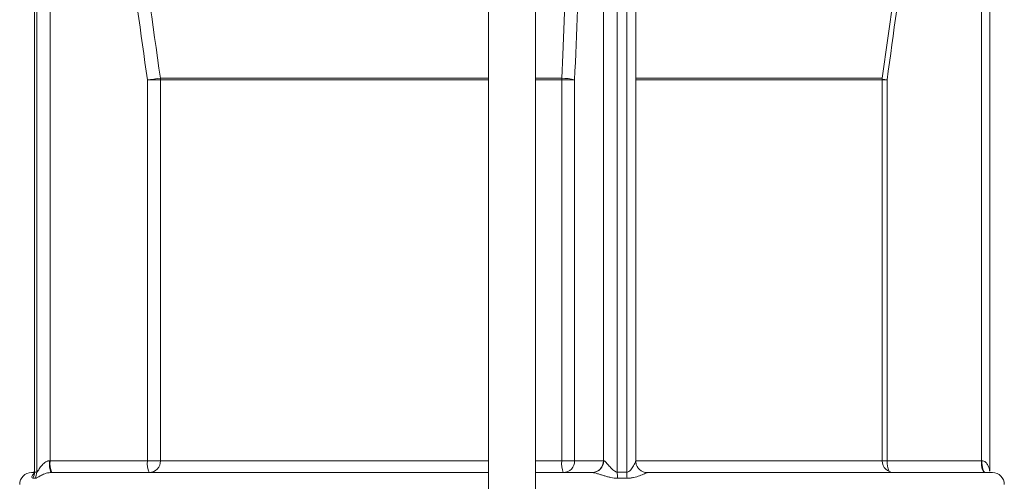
# Model space of a CAD drawing. Header units: millimetres. Extents: x 41 to 1277, y 11 to 1435.
# Tile 3 of 6: x 534 to 784, y 523 to 640. Entities that reach past the tile are written whole.
import ezdxf

# ---------------------------------------------------------------- set-up
doc = ezdxf.new("R2010")
doc.units = ezdxf.units.MM

msp = doc.modelspace()

# ---------------------------------------------------------------- linework, layer by layer
at = {"color": 7, "linetype": 'Continuous', "lineweight": 15}
for p, q in [((537.31, 704.63), (537.31, 525.22)), ((537.38, 704.76), (537.38, 524.99)), ((537.93, 704.76), (537.93, 524.99)), ((541.31, 703.88), (541.31, 527.88)), ((681.8, 703.88), (681.8, 527.88)), ((685.32, 704.76), (685.32, 524.99)), ((687.71, 704.76), (687.71, 524.99)), ((690.01, 527.82), (690.01, 703.88)), ((777.76, 703.88), (777.76, 527.88)), ((779.88, 525.22), (779.88, 704.63)), ((652.59, 695.1), (652.59, 320.6)), ((664.59, 320.6), (664.59, 695.1)), ((752.62, 625.09), (762.64, 696.38)), ((652.59, 625.09), (569.31, 625.09)), ((671.22, 625.09), (664.59, 625.09)), ((752.62, 625.09), (690.01, 625.09)), ((566.02, 527.88), (566.02, 624.67)), ((569.34, 624.67), (566.02, 624.67)), ((569.34, 624.67), (569.34, 527.88)), ((652.59, 624.67), (569.34, 624.67)), ((671.22, 624.67), (664.59, 624.67)), ((671.22, 527.88), (671.22, 624.67)), ((671.22, 624.67), (674.49, 624.67)), ((674.49, 624.67), (674.49, 527.88)), ((752.59, 624.67), (690.01, 624.67)), ((752.59, 527.88), (752.59, 624.67)), ((752.59, 624.67), (753.84, 624.67)), ((753.84, 624.67), (753.84, 527.88)), ((541.19, 527.88), (541.31, 527.88)), ((541.31, 527.88), (566.02, 527.88)), ((569.34, 527.88), (566.02, 527.88)), ((652.59, 527.88), (569.34, 527.88)), ((671.22, 527.88), (664.59, 527.88)), ((671.22, 527.88), (674.49, 527.88)), ((674.49, 527.88), (681.8, 527.88)), ((681.8, 527.88), (681.84, 527.88)), ((752.59, 527.88), (690.01, 527.88)), ((752.59, 527.88), (753.84, 527.88)), ((753.84, 527.88), (777.76, 527.88)), ((777.76, 527.88), (777.88, 527.88)), ((536.59, 524.88), (537.2, 524.88)), ((537.5, 523.44), (536.95, 523.44)), ((537.38, 524.99), (537.93, 524.99)), ((541.53, 524.88), (652.59, 524.88)), ((664.59, 524.88), (679.01, 524.88)), ((685.32, 524.99), (687.71, 524.99)), ((687.81, 523.44), (685.41, 523.44)), ((692.97, 524.88), (780.59, 524.88))]:
    msp.add_line(p, q, dxfattribs=at)
at = {"color": 7, "linetype": 'Continuous', "lineweight": 15, "flags": 128}
for points in [[(671.22, 625.09), (671.46, 631.03), (672.44, 654.79), (672.52, 656.91)], [(778.63, 524.88), (778.46, 524.94), (778.3, 525.11), (778.15, 525.38), (778.01, 525.76), (777.9, 526.21), (777.82, 526.73), (777.77, 527.29), (777.76, 527.88)], [(778.87, 524.88), (778.68, 524.94), (778.49, 525.11), (778.32, 525.38), (778.17, 525.76), (778.04, 526.21), (777.95, 526.73), (777.89, 527.29), (777.88, 527.88)]]:
    msp.add_lwpolyline(points, dxfattribs=at)
at = {"color": 7, "linetype": 'Continuous', "lineweight": 15}
for centre, radius, start, end in [((576.41, 555.99), 69.46, 95.8641, 98.6), ((566.18, 624.67), 3.16, 359.9974, 7.6005), ((671.45, 613.89), 11.2, 74.2602, 91.1782), ((693.36, 624.67), 22.15, 178.9219, 180.0021), ((755.59, 624.67), 3, 172, 180), ((760.31, 668.71), 44.52, 260.0239, 261.6371), ((547.96, 527.14), 6.81, 173.7652, 199.367), ((546.46, 527.15), 5.2, 171.9086, 205.8734), ((571.16, 527.15), 5.2, 171.9086, 205.8734), ((566.41, 527.8), 2.93, 271.5214, 1.4446), ((677.1, 527.14), 5.93, 172.8685, 202.4306), ((671.55, 527.81), 2.94, 271.3081, 1.2509), ((678.87, 527.81), 2.94, 271.3081, 1.2509), ((678.92, 527.8), 2.92, 271.7207, 1.6231), ((755.59, 527.88), 3, 180, 270), ((759.52, 527.53), 5.7, 176.5423, 204.7768), ((692.97, 527.85), 2.97, 226.8512, 269.969), ((536.59, 521.88), 3, 90, 180), ((534.32, 524.99), 3.05, 329.3781, 0.0398), ((534.86, 524.99), 3.06, 329.5029, 0.0471), ((697.56, 524.95), 12.24, 179.7949, 187.1041), ((698.96, 524.95), 11.25, 179.7787, 187.7363), ((780.59, 521.88), 3, 0, 90)]:
    msp.add_arc(centre, radius, start, end, dxfattribs=at)
for points in [[(566.02, 624.67), (562.68, 648.43), (559.34, 672.2), (556, 695.96)], [(677.45, 695.96), (676.47, 672.2), (675.48, 648.43), (674.49, 624.67)], [(763.53, 695.96), (760.3, 672.2), (757.07, 648.43), (753.84, 624.67)]]:
    msp.add_open_spline(points, degree=3, dxfattribs=at)
for points, knots in [([(559.31, 696.38), (559.58, 694.4), (559.86, 692.42), (560.14, 690.44), (561.25, 682.52), (562.36, 674.6), (563.47, 666.68), (565.42, 652.81), (567.36, 638.95), (569.31, 625.09)], [0, 0, 0, 0, 0.006, 0.006, 0.006, 0.03, 0.03, 0.03, 0.07201179, 0.07201179, 0.07201179, 0.07201179]), ([(537.93, 524.99), (537.98, 524.99), (538.06, 525.08), (538.22, 525.31), (538.31, 525.45), (538.51, 525.75), (538.61, 525.91), (538.83, 526.23), (538.94, 526.39), (539.2, 526.7), (539.33, 526.86), (539.63, 527.15), (539.78, 527.29), (540.14, 527.55), (540.33, 527.66), (540.64, 527.79), (540.75, 527.82), (540.96, 527.87), (541.08, 527.88), (541.19, 527.88)], [0, 0, 0, 0, 0.125, 0.125, 0.25, 0.25, 0.375, 0.375, 0.5, 0.5, 0.625, 0.625, 0.75, 0.75, 0.875, 0.875, 0.9375, 0.9375, 1, 1, 1, 1]), ([(681.84, 527.88), (681.88, 527.88), (681.92, 527.87), (682.02, 527.82), (682.07, 527.79), (682.23, 527.66), (682.35, 527.55), (682.6, 527.3), (682.73, 527.15), (683, 526.86), (683.14, 526.7), (683.41, 526.39), (683.55, 526.23), (683.85, 525.91), (684, 525.76), (684.32, 525.46), (684.49, 525.31), (684.78, 525.14), (684.88, 525.09), (685.09, 525.01), (685.21, 524.99), (685.32, 524.99)], [0, 0, 0, 0, 0.0625, 0.0625, 0.125, 0.125, 0.25, 0.25, 0.375, 0.375, 0.5, 0.5, 0.625, 0.625, 0.75, 0.75, 0.875, 0.875, 0.9375, 0.9375, 1, 1, 1, 1]), ([(687.71, 524.99), (687.83, 525.01), (688.13, 525.05), (688.74, 525.51), (689.36, 526.38), (689.81, 527.25), (689.99, 527.72), (690, 527.8), (690, 527.82)], [0, 0, 0, 0, 0.077821, 0.184308, 0.480447, 0.797624, 0.925613, 1, 1, 1, 1]), ([(690, 527.82), (690, 527.84), (690.01, 527.88), (689.99, 527.88), (689.99, 527.88)], [0, 0, 0, 0, 0.447526, 1, 1, 1, 1]), ([(690.96, 525.69), (690.75, 525.91), (690.35, 526.34), (690.06, 527.11), (690.02, 527.61), (690.01, 527.83)], [0, 0, 0, 0, 0.378062, 0.722512, 1, 1, 1, 1]), ([(777.88, 527.88), (778.04, 527.86), (778.42, 527.81), (779, 527.42), (779.6, 526.59), (779.88, 525.65), (779.87, 525.26), (779.87, 525.22)], [0, 0, 0, 0, 0.116249, 0.2649378, 0.5153365, 0.9451639, 1, 1, 1, 1]), ([(537.3, 525.22), (537.3, 525.21), (537.32, 525.05), (537.27, 524.81), (537.22, 524.58), (537.17, 524.47), (537.17, 524.47), (537.17, 524.47)], [0, 0, 0, 0, 0.00408, 0.251221, 0.464107, 0.721556, 1, 1, 1, 1]), ([(537.31, 525.22), (537.31, 525.18), (537.31, 525.07), (537.33, 525), (537.37, 525), (537.38, 524.99)], [0, 0, 0, 0, 0.294893, 0.804045, 1, 1, 1, 1]), ([(536.95, 523.44), (536.84, 523.51), (536.61, 523.65), (536.74, 524.22), (537.09, 524.46), (537.15, 524.5)], [0, 0, 0, 0, 0.441451, 0.909812, 1, 1, 1, 1]), ([(541.53, 524.88), (541.38, 524.88), (541.24, 524.87), (540.96, 524.83), (540.82, 524.81), (540.43, 524.73), (540.19, 524.66), (539.75, 524.5), (539.55, 524.42), (539.18, 524.25), (539.01, 524.16), (538.54, 523.91), (538.28, 523.75), (537.94, 523.57), (537.84, 523.52), (537.66, 523.45), (537.57, 523.44), (537.5, 523.44)], [0, 0, 0, 0, 0.0625, 0.0625, 0.125, 0.125, 0.25, 0.25, 0.375, 0.375, 0.5, 0.5, 0.75, 0.75, 0.875, 0.875, 1, 1, 1, 1]), ([(685.41, 523.44), (684.83, 523.44), (684.25, 523.51), (683.39, 523.69), (683.1, 523.76), (682.53, 523.91), (682.25, 523.99), (681.69, 524.16), (681.41, 524.25), (680.87, 524.42), (680.59, 524.5), (680.07, 524.66), (679.82, 524.73), (679.48, 524.81), (679.37, 524.83), (679.17, 524.87), (679.08, 524.88), (679.01, 524.88)], [0, 0, 0, 0, 0.25, 0.25, 0.375, 0.375, 0.5, 0.5, 0.625, 0.625, 0.75, 0.75, 0.875, 0.875, 0.9375, 0.9375, 1, 1, 1, 1]), ([(692.97, 524.88), (692.96, 524.88), (692.93, 524.87), (692.85, 524.83), (692.8, 524.81), (692.61, 524.73), (692.44, 524.66), (692.07, 524.5), (691.87, 524.42), (691.44, 524.25), (691.22, 524.16), (690.51, 523.91), (690.01, 523.75), (689.22, 523.57), (688.95, 523.52), (688.39, 523.45), (688.1, 523.44), (687.81, 523.44)], [0, 0, 0, 0, 0.0625, 0.0625, 0.125, 0.125, 0.25, 0.25, 0.375, 0.375, 0.5, 0.5, 0.75, 0.75, 0.875, 0.875, 1, 1, 1, 1])]:
    msp.add_open_spline(points, degree=3, knots=knots, dxfattribs=at)

doc.saveas('drawing.dxf')
